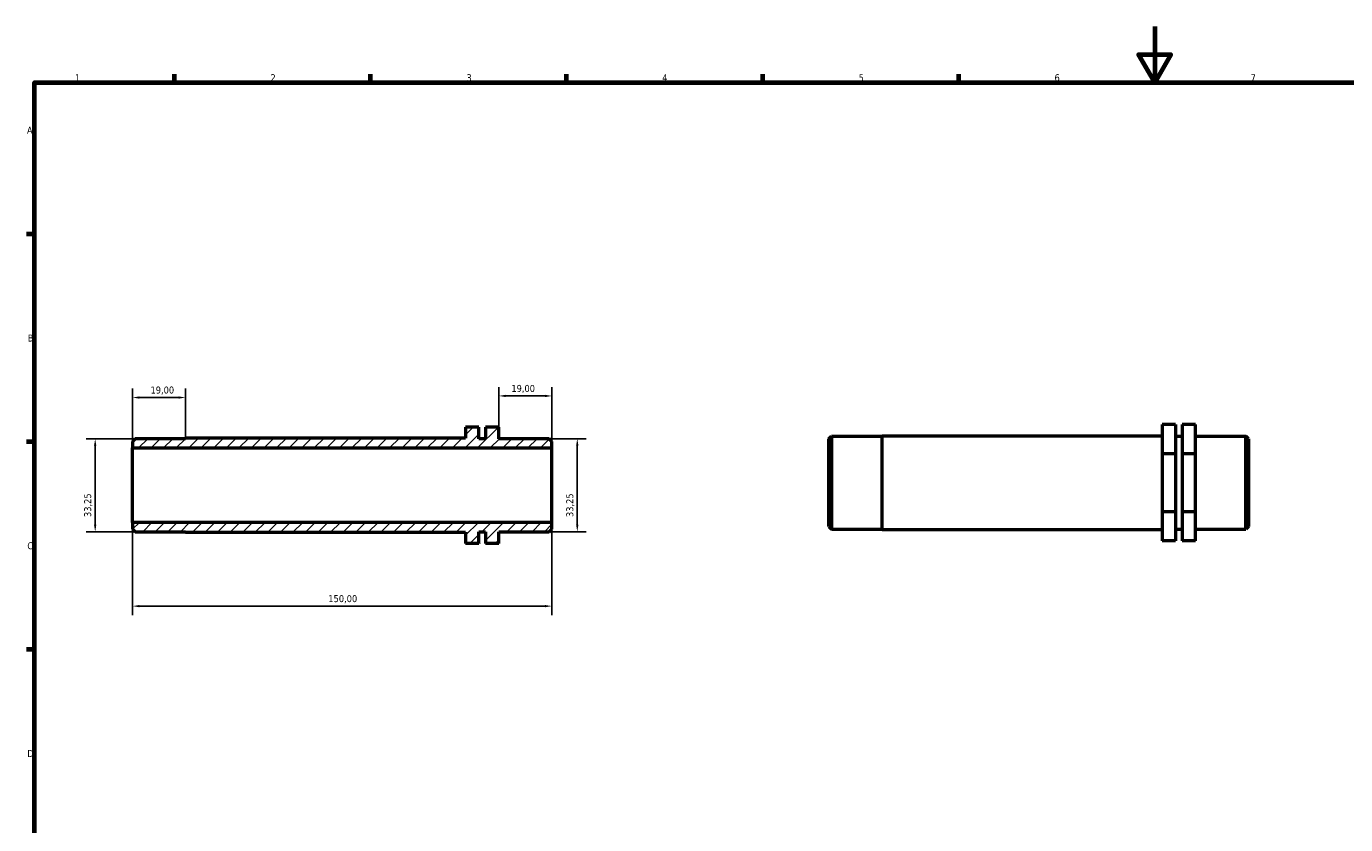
# Model space of a CAD drawing. Header units: millimetres. Extents: x 0 to 895, y 0 to 594.
# Tile 2 of 3: x 17 to 489, y 309 to 594. Entities that reach past the tile are written whole.
import ezdxf

# ---------------------------------------------------------------- set-up
doc = ezdxf.new("R2010")
doc.units = ezdxf.units.MM
for name, color, linetype, lineweight in [('Border (ISO)', 7, 'Continuous', 70), ('Dimension (ISO)', 7, 'Continuous', 25), ('Hatch (ISO)', 7, 'Continuous', 18), ('Visible (ISO)', 7, 'Continuous', 50)]:
    doc.layers.add(name, color=color, linetype=linetype, lineweight=lineweight)
doc.styles.add('Note Text (ISO)', font='tahoma.ttf')
doc.dimstyles.new('Default (ISO)', dxfattribs={"dimtxt": 2.5, "dimasz": 2.5, "dimexe": 3.175, "dimexo": 0, "dimgap": 0.762, "dimtad": 1, "dimrnd": 1e-08, "dimzin": 0, "dimtxsty": 'Note Text (ISO)', "dimcen": 0.09, "dimdle": 10, "dimclrd": 256, "dimclre": 256, "dimclrt": 232, "dimazin": 0, "dimtfac": 1.40208, "dimtmove": 0, "dimatfit": 3, "dimfxl": 1, "dimtolj": 1, "dimtzin": 0, "dimlwd": -1, "dimlwe": -1, "dimarcsym": 0})

# ---------------------------------------------------------------- blocks, each defined once
blk = doc.blocks.new('Borders Default Border')
at = {"layer": 'Border (ISO)'}
for p, q in [((70.08, 574), (70.08, 576.9)), ((140.17, 574), (140.17, 576.9)), ((210.25, 574), (210.25, 576.9)), ((280.33, 574), (280.33, 576.9)), ((350.42, 574), (350.42, 576.9)), ((20, 519.75), (17.1, 519.75)), ((20, 445.5), (17.1, 445.5)), ((20, 371.25), (17.1, 371.25))]:
    blk.add_line(p, q, dxfattribs=at)
at = {"layer": 'Border (ISO)', "flags": 128}
for points in [[(420.5, 594), (420.5, 574), (414.73, 584), (426.27, 584), (420.5, 574)], [(20, 20), (20, 574), (821, 574), (821, 20), (20, 20)]]:
    blk.add_lwpolyline(points, dxfattribs=at)
at = {"layer": 'Border (ISO)', "color": 232, "true_color": 0xca0064, "char_height": 2.5, "attachment_point": 7, "style": 'Note Text (ISO)'}
for s, insert in [('1', (34.48, 574.4)), ('2', (104.37, 574.4)), ('3', (174.43, 574.35)), ('4', (244.42, 574.4)), ('5', (314.64, 574.35)), ('6', (384.66, 574.35)), ('7', (454.77, 574.4)), ('A', (17.29, 555.62)), ('B', (17.59, 481.37)), ('C', (17.43, 407.08)), ('D', (17.43, 332.88))]:
    blk.add_mtext(s, dxfattribs=dict(at, insert=insert))
blk = doc.blocks.new('*D7')
at = {"layer": 'Defpoints', "color": 0, "transparency": 16777216}
for p in [(55, 416.72), (205, 416.72), (55, 386.8)]:
    blk.add_point(p, dxfattribs=at)
at = {"layer": 'Dimension (ISO)', "transparency": 16777216}
for p, q in [((55, 416.72), (55, 383.62)), ((205, 416.72), (205, 383.62)), ((202.5, 386.8), (57.5, 386.8))]:
    blk.add_line(p, q, dxfattribs=at)
for points in [[(57.5, 387.21), (57.5, 386.38), (55, 386.8)], [(202.5, 387.21), (202.5, 386.38), (205, 386.8)]]:
    blk.add_solid(points, dxfattribs=at)
at = {"layer": 'Dimension (ISO)', "color": 232, "true_color": 0xca0064, "transparency": 16777216, "insert": (125.05, 390.73), "char_height": 2.5, "attachment_point": 1, "style": 'Note Text (ISO)'}
blk.add_mtext('\\A1;150,00', dxfattribs=at)
blk = doc.blocks.new('*D8')
at = {"layer": 'Defpoints', "color": 0, "transparency": 16777216}
for p in [(186, 461.92), (186, 450.77), (205, 443.32)]:
    blk.add_point(p, dxfattribs=at)
at = {"layer": 'Dimension (ISO)', "transparency": 16777216}
for p, q in [((186, 450.77), (186, 465.1)), ((205, 443.32), (205, 465.1)), ((202.5, 461.92), (188.5, 461.92))]:
    blk.add_line(p, q, dxfattribs=at)
for points in [[(188.5, 462.34), (188.5, 461.51), (186, 461.92)], [(202.5, 462.34), (202.5, 461.51), (205, 461.92)]]:
    blk.add_solid(points, dxfattribs=at)
at = {"layer": 'Dimension (ISO)', "color": 232, "true_color": 0xca0064, "transparency": 16777216, "insert": (190.48, 465.86), "char_height": 2.5, "attachment_point": 1, "style": 'Note Text (ISO)'}
blk.add_mtext('\\A1;19,00', dxfattribs=at)
blk = doc.blocks.new('*D9')
at = {"layer": 'Defpoints', "color": 0, "transparency": 16777216}
for p in [(55.95, 446.64), (41.7, 413.39), (55.95, 413.39)]:
    blk.add_point(p, dxfattribs=at)
at = {"layer": 'Dimension (ISO)', "transparency": 16777216}
for p, q in [((55.95, 446.64), (38.52, 446.64)), ((41.7, 444.14), (41.7, 415.89)), ((55.95, 413.39), (38.52, 413.39))]:
    blk.add_line(p, q, dxfattribs=at)
for points in [[(41.28, 444.14), (42.11, 444.14), (41.7, 446.64)], [(41.28, 415.89), (42.11, 415.89), (41.7, 413.39)]]:
    blk.add_solid(points, dxfattribs=at)
at = {"layer": 'Dimension (ISO)', "color": 232, "true_color": 0xca0064, "transparency": 16777216, "insert": (37.76, 418.64), "char_height": 2.5, "attachment_point": 1, "rotation": 90, "style": 'Note Text (ISO)'}
blk.add_mtext('\\A1;33,25', dxfattribs=at)
blk = doc.blocks.new('*D10')
at = {"layer": 'Defpoints', "color": 0, "transparency": 16777216}
for p in [(204.05, 446.64), (204.05, 413.39), (214.05, 413.39)]:
    blk.add_point(p, dxfattribs=at)
at = {"layer": 'Dimension (ISO)', "transparency": 16777216}
for p, q in [((204.05, 446.64), (217.22, 446.64)), ((214.05, 444.14), (214.05, 415.89)), ((204.05, 413.39), (217.22, 413.39))]:
    blk.add_line(p, q, dxfattribs=at)
for points in [[(213.63, 444.14), (214.47, 444.14), (214.05, 446.64)], [(213.63, 415.89), (214.47, 415.89), (214.05, 413.39)]]:
    blk.add_solid(points, dxfattribs=at)
at = {"layer": 'Dimension (ISO)', "color": 232, "true_color": 0xca0064, "transparency": 16777216, "insert": (210.11, 418.64), "char_height": 2.5, "attachment_point": 1, "rotation": 90, "style": 'Note Text (ISO)'}
blk.add_mtext('\\A1;33,25', dxfattribs=at)
blk = doc.blocks.new('*D11')
at = {"layer": 'Defpoints', "color": 0, "transparency": 16777216}
for p in [(74, 461.35), (74, 446.8), (55, 443.32)]:
    blk.add_point(p, dxfattribs=at)
at = {"layer": 'Dimension (ISO)', "transparency": 16777216}
for p, q in [((55, 443.32), (55, 464.53)), ((74, 446.8), (74, 464.53)), ((57.5, 461.35), (71.5, 461.35))]:
    blk.add_line(p, q, dxfattribs=at)
for points in [[(57.5, 461.77), (57.5, 460.94), (55, 461.35)], [(71.5, 461.77), (71.5, 460.94), (74, 461.35)]]:
    blk.add_solid(points, dxfattribs=at)
at = {"layer": 'Dimension (ISO)', "color": 232, "true_color": 0xca0064, "transparency": 16777216, "insert": (61.48, 465.29), "char_height": 2.5, "attachment_point": 1, "style": 'Note Text (ISO)'}
blk.add_mtext('\\A1;19,00', dxfattribs=at)

msp = doc.modelspace()

# ---------------------------------------------------------------- hatches: boundary and pattern name
at = {"layer": 'Hatch (ISO)'}
h = msp.add_hatch(dxfattribs=at)
h.set_pattern_fill('ANSI31', color=256, scale=25.4, style=0)
h.set_pattern_definition([(45, (0, 0), (-2.245064, 2.245064), [])])
h.paths.add_polyline_path([(55, 414.343), (55.95, 413.393), (74, 413.393), (74, 413.235), (174.125, 413.235), (174.125, 409.268), (178.875, 409.268), (178.875, 413.393), (181.25, 413.393), (181.25, 409.268), (186, 409.268), (186, 413.393), (204.05, 413.393), (205, 414.343), (205, 416.718), (55, 416.718)])
h.paths.add_polyline_path([(55.95, 446.642), (55, 445.692), (55, 443.317), (205, 443.317), (205, 445.692), (204.05, 446.642), (186, 446.642), (186, 450.767), (181.25, 450.767), (181.25, 446.642), (178.875, 446.642), (178.875, 450.767), (174.125, 450.767), (174.125, 446.8), (74, 446.8), (74, 446.642)])

# ---------------------------------------------------------------- linework, layer by layer
at = {"layer": 'Visible (ISO)'}
for p, q in [((178.875, 450.767), (174.125, 450.767)), ((174.125, 450.767), (174.125, 446.8)), ((178.875, 446.642), (178.875, 450.767)), ((186, 450.767), (181.25, 450.767)), ((181.25, 450.767), (181.25, 446.642)), ((186, 446.642), (186, 450.767)), ((427.906, 451.718), (423.156, 451.718)), ((423.156, 451.718), (423.156, 441.274)), ((427.906, 451.718), (427.906, 441.274)), ((435.031, 451.718), (430.281, 451.718)), ((430.281, 451.718), (430.281, 441.274)), ((435.031, 441.274), (435.031, 451.718)), ((55.95, 446.642), (55, 445.692)), ((55, 445.692), (55, 443.317)), ((74, 446.642), (55.95, 446.642)), ((174.125, 446.8), (74, 446.8)), ((74, 446.8), (74, 446.642)), ((181.25, 446.642), (178.875, 446.642)), ((204.05, 446.642), (186, 446.642)), ((205, 445.692), (204.05, 446.642)), ((205, 443.317), (205, 445.692)), ((304.031, 446.608), (304.981, 447.558)), ((304.031, 415.259), (304.031, 446.608)), ((304.981, 447.558), (304.981, 414.309)), ((304.981, 447.558), (323.031, 447.558)), ((323.031, 414.151), (323.031, 447.717)), ((323.031, 447.717), (423.156, 447.717)), ((427.906, 447.558), (430.281, 447.558)), ((435.031, 447.558), (453.081, 447.558)), ((453.081, 414.309), (453.081, 447.558)), ((454.031, 446.608), (453.081, 447.558)), ((454.031, 446.608), (454.031, 415.259)), ((55, 443.317), (205, 443.317)), ((55, 416.718), (55, 443.317)), ((205, 416.718), (205, 443.317)), ((427.906, 441.274), (423.156, 441.274)), ((423.156, 441.274), (423.156, 420.489)), ((427.906, 441.274), (427.906, 420.489)), ((430.281, 441.274), (430.281, 420.489)), ((435.031, 441.274), (430.281, 441.274)), ((435.031, 420.489), (435.031, 441.274)), ((427.906, 420.489), (423.156, 420.489)), ((423.156, 420.489), (423.156, 410.149)), ((427.906, 420.489), (427.906, 410.149)), ((435.031, 420.489), (430.281, 420.489)), ((430.281, 420.489), (430.281, 410.149)), ((435.031, 410.149), (435.031, 420.489)), ((205, 416.718), (55, 416.718)), ((55, 416.718), (55, 414.343)), ((205, 414.343), (205, 416.718)), ((304.031, 415.259), (304.981, 414.309)), ((454.031, 415.259), (453.081, 414.309)), ((55, 414.343), (55.95, 413.393)), ((55.95, 413.393), (74, 413.393)), ((74, 413.393), (74, 413.235)), ((74, 413.235), (174.125, 413.235)), ((174.125, 413.235), (174.125, 409.268)), ((178.875, 409.268), (178.875, 413.393)), ((178.875, 413.393), (181.25, 413.393)), ((181.25, 413.393), (181.25, 409.268)), ((186, 409.268), (186, 413.393)), ((186, 413.393), (204.05, 413.393)), ((204.05, 413.393), (205, 414.343)), ((304.981, 414.309), (323.031, 414.309)), ((323.031, 414.151), (423.156, 414.151)), ((427.906, 414.309), (430.281, 414.309)), ((435.031, 414.309), (453.081, 414.309)), ((174.125, 409.268), (178.875, 409.268)), ((174.125, 409.268), (174.125, 409.233)), ((178.875, 409.233), (174.125, 409.233)), ((178.875, 409.268), (178.875, 409.233)), ((181.25, 409.268), (186, 409.268)), ((181.25, 409.268), (181.25, 409.233)), ((186, 409.233), (181.25, 409.233)), ((186, 409.233), (186, 409.268)), ((427.906, 410.149), (423.156, 410.149)), ((435.031, 410.149), (430.281, 410.149))]:
    msp.add_line(p, q, dxfattribs=at)

# ---------------------------------------------------------------- block references
msp.add_blockref('Borders Default Border', (0, 0))

# ---------------------------------------------------------------- dimensions: what is measured, and where the dimension line sits
at = {"layer": 'Dimension (ISO)'}
for base, p1, p2, angle, picture, middle in [((74, 461.355), (55, 443.317), (74, 446.8), 180, '*D11', (65.5, 461.355)), ((186, 461.922), (205, 443.317), (186, 450.767), 180, '*D8', (194.5, 461.922)), ((41.696, 413.393), (55.95, 446.642), (55.95, 413.393), 90, '*D9', (41.696, 422.74)), ((214.05, 413.393), (204.05, 446.642), (204.05, 413.393), 90, '*D10', (214.05, 422.74)), ((55, 386.797), (205, 416.718), (55, 416.718), 180, '*D7', (130, 386.797))]:
    dim = msp.add_linear_dim(base=base, p1=p1, p2=p2, angle=angle, dimstyle='Default (ISO)', override={"dimdec": 2, "dimtp": 0, "dimtm": 0, "dimtdec": 2, "dimtofl": 0, "dimatfit": 1}, dxfattribs=at)
    dim.commit()
    dim.dimension.update_dxf_attribs({"geometry": picture, "text_midpoint": middle, "dimtype": 160})

doc.saveas('drawing.dxf')
